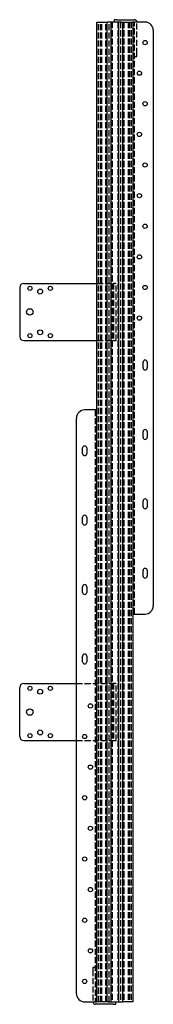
# Model space of a CAD drawing. Header units: millimetres. Extents: x -116 to 47, y -3 to 1203.
import ezdxf

# ---------------------------------------------------------------- set-up
doc = ezdxf.new("R2010")
doc.units = ezdxf.units.MM
doc.header["$LTSCALE"] = 50
doc.linetypes.add('ALLCAD_Strich', pattern=[0.2, 0.15, -0.05])
doc.layers.add('BESCH_KONT_sich_schn_grun_2d', color=10, linetype='Continuous')

msp = doc.modelspace()

# ---------------------------------------------------------------- linework, layer by layer
at = {"layer": 'BESCH_KONT_sich_schn_grun_2d', "linetype": 'Continuous'}
for p, q in [((-22, 1200), (-20.5, 1200)), ((-22, 725), (-22, 1200)), ((-20.5, 1200), (-16.1, 1200)), ((-16.1, 1200), (-9.3, 1200)), ((-8.2, 1200), (-9.3, 1200)), ((-9.3, 0), (-9.3, 1200)), ((-5, 1200), (-8.2, 1200)), ((-4, 1200), (-5, 1200)), ((-5, 1200), (-5, 0)), ((4, 1200), (-4, 1200)), ((-1, 1203), (-1, 1200)), ((2, 1203), (-1, 1203)), ((2, 1203), (24, 1203)), ((5, 1200), (4, 1200)), ((8.2, 1200), (5, 1200)), ((5, 0), (5, 1200)), ((8.2, 1200), (9.3, 1200)), ((9.3, 1200), (9.3, 0)), ((9.3, 1200), (16.1, 1200)), ((16.1, 1200), (20.5, 1200)), ((20.5, 1200), (22, 1200)), ((22, 1200), (22, 475)), ((25, 1200), (22, 1200)), ((37, 1200), (25, 1200)), ((47, 1190), (47, 485)), ((-116.5, 875), (-116.5, 815)), ((-111.5, 880), (-22, 880)), ((-111.5, 810), (-22, 810)), ((34.5, 776.5), (34.5, 783.5)), ((39.5, 783.5), (39.5, 776.5)), ((-25, 725), (-37, 725)), ((-22, 725), (-25, 725)), ((-22, 0), (-22, 725)), ((-47, 10), (-47, 715)), ((34.5, 691.5), (34.5, 698.5)), ((39.5, 698.5), (39.5, 691.5)), ((-39.5, 671.5), (-39.5, 678.5)), ((-34.5, 678.5), (-34.5, 671.5)), ((34.5, 606.5), (34.5, 613.5)), ((39.5, 613.5), (39.5, 606.5)), ((-39.5, 586.5), (-39.5, 593.5)), ((-34.5, 593.5), (-34.5, 586.5)), ((34.5, 521.5), (34.5, 528.5)), ((39.5, 528.5), (39.5, 521.5)), ((-39.5, 501.5), (-39.5, 508.5)), ((-34.5, 508.5), (-34.5, 501.5)), ((22, 475), (25, 475)), ((22, 475), (22, 0)), ((25, 475), (37, 475)), ((-39.5, 416.5), (-39.5, 423.5)), ((-34.5, 423.5), (-34.5, 416.5)), ((-111.5, 390), (-47, 390)), ((-116.5, 325), (-116.5, 385)), ((-111.5, 320), (-47, 320)), ((-37, 0), (-25, 0)), ((-25, 0), (-22, 0)), ((-20.5, 0), (-22, 0)), ((-16.1, 0), (-20.5, 0)), ((-9.3, 0), (-16.1, 0)), ((-8.2, 0), (-9.3, 0)), ((-8.2, 0), (-5, 0)), ((-5, 0), (-4, 0)), ((-4, 0), (4, 0)), ((1, -3), (1, 0)), ((4, 0), (5, 0)), ((5, 0), (8.2, 0)), ((8.2, 0), (9.3, 0)), ((16.1, 0), (9.3, 0)), ((20.5, 0), (16.1, 0)), ((22, 0), (20.5, 0)), ((-2, -3), (-24, -3)), ((-2, -3), (1, -3))]:
    msp.add_line(p, q, dxfattribs=at)
at = {"layer": 'BESCH_KONT_sich_schn_grun_2d', "linetype": 'ALLCAD_Strich'}
for p, q in [((-20, 0), (-20, 1200)), ((-17.7, 0), (-17.7, 1200)), ((-16.1, 0), (-16.1, 1200)), ((-10.9, 0), (-10.9, 1200)), ((-7, 0), (-7, 1200)), ((-3.5, 1200), (-3.5, 0)), ((3.5, 1200), (3.5, 0)), ((7, 1200), (7, 0)), ((10.9, 1200), (10.9, 0)), ((16.1, 1200), (16.1, 0)), ((17.7, 1200), (17.7, 0)), ((20, 1200), (20, 0)), ((24, 475), (24, 1200)), ((27, 1161), (27, 1200)), ((24, 1158), (27, 1158)), ((27, 1158), (27, 1161)), ((-22, 880), (-2.5, 880)), ((-2.5, 880), (-1.5, 880)), ((1.5, 880), (-1.5, 880)), ((-1.5, 880), (-1.5, 810)), ((1.5, 810), (1.5, 880)), ((-22, 810), (-2.5, 810)), ((-1.5, 810), (-2.5, 810)), ((-1.5, 810), (1.5, 810)), ((-24, 725), (-24, 0)), ((-47, 390), (-2.5, 390)), ((-1.5, 390), (-2.5, 390)), ((-1.5, 390), (-1.5, 320)), ((1.5, 390), (-1.5, 390)), ((1.5, 320), (1.5, 390)), ((-47, 320), (-2.5, 320)), ((-2.5, 320), (-1.5, 320)), ((-1.5, 320), (1.5, 320)), ((-24, 42), (-27, 42)), ((-27, 42), (-27, 39)), ((-27, 39), (-27, 0))]:
    msp.add_line(p, q, dxfattribs=at)
at = {"layer": 'BESCH_KONT_sich_schn_grun_2d', "linetype": 'Continuous'}
for centre, radius in [((37, 1175), 2.6), ((30, 1137.5), 2.6), ((37, 1100), 2.6), ((30, 1062.5), 2.6), ((37, 1025), 2.6), ((30, 987.5), 2.6), ((37, 950), 2.6), ((30, 912.5), 2.6), ((-104, 874), 2.5), ((-91.5, 870), 3), ((-79, 874), 2.5), ((37, 875), 2.6), ((-104, 845), 4), ((30, 837.5), 2.6), ((-91.5, 820), 3), ((-104, 816), 2.5), ((-79, 816), 2.5), ((-104, 384), 2.5), ((-79, 384), 2.5), ((-91.5, 380), 3), ((-30, 362.5), 2.6), ((-104, 355), 4), ((-104, 326), 2.5), ((-91.5, 330), 3), ((-79, 326), 2.5), ((-37, 325), 2.6), ((-30, 287.5), 2.6), ((-37, 250), 2.6), ((-30, 212.5), 2.6), ((-37, 175), 2.6), ((-30, 137.5), 2.6), ((-37, 100), 2.6), ((-30, 62.5), 2.6), ((-37, 25), 2.6)]:
    msp.add_circle(centre, radius, dxfattribs=at)
for centre, radius, start, end in [((24, 1200), 3, 0, 90), ((37, 1190), 10, 0, 90), ((-111.5, 875), 5, 90, 180), ((-111.5, 815), 5, 180, 270), ((37, 783.5), 2.5, 0, 180), ((37, 776.5), 2.5, 180, 0), ((-37, 715), 10, 90, 180), ((37, 698.5), 2.5, 0, 180), ((37, 691.5), 2.5, 180, 0), ((-37, 678.5), 2.5, 0, 180), ((-37, 671.5), 2.5, 180, 0), ((37, 613.5), 2.5, 0, 180), ((37, 606.5), 2.5, 180, 0), ((-37, 593.5), 2.5, 0, 180), ((-37, 586.5), 2.5, 180, 0), ((37, 528.5), 2.5, 0, 180), ((37, 521.5), 2.5, 180, 0), ((-37, 508.5), 2.5, 0, 180), ((-37, 501.5), 2.5, 180, 0), ((37, 485), 10, 270, 0), ((-37, 423.5), 2.5, 0, 180), ((-37, 416.5), 2.5, 180, 0), ((-111.5, 385), 5, 90, 180), ((-111.5, 325), 5, 180, 270), ((-37, 10), 10, 180, 270), ((-24, 0), 3, 180, 270)]:
    msp.add_arc(centre, radius, start, end, dxfattribs=at)

doc.saveas('drawing.dxf')
